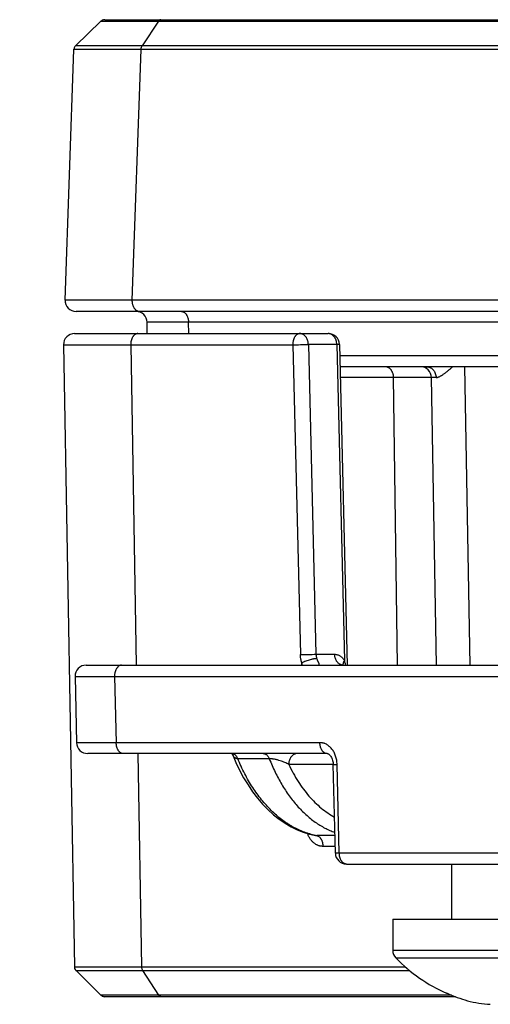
# Model space of a CAD drawing. Header units: inches. Extents: x 0 to 22, y 0 to 17.
# Tile 4 of 30: x 7.666 to 8.091, y 6.738 to 7.629. Entities that reach past the tile are written whole.
import ezdxf

# ---------------------------------------------------------------- set-up
doc = ezdxf.new("R2010")
doc.units = ezdxf.units.IN
doc.header["$LTSCALE"] = 1.21
doc.header["$MEASUREMENT"] = 0
doc.layers.get('0').update_dxf_attribs({"linetype": 'CONTINUOUS'})
doc.layers.add('DIMENSIONS', color=7, linetype='CONTINUOUS')
doc.styles.get("Standard").update_dxf_attribs({"font": 'txt', "width": 0.8})
doc.dimstyles.new('DIMSTYLE_2', dxfattribs={"dimtxt": 0.125, "dimasz": 0.18, "dimexe": 0.18, "dimexo": 0.0625, "dimgap": 0.09, "dimtad": 0, "dimtih": 1, "dimtoh": 1, "dimdec": 3, "dimzin": 4, "dimdsep": 46, "dimtxsty": 'STANDARD', "dimblk": '_FILLED', "dimblk1": '_FILLED', "dimblk2": '_FILLED', "dimcen": 0.09, "dimadec": 0, "dimazin": 0, "dimtp": 0.01, "dimtm": 0.01, "dimtfac": 1, "dimtdec": 3, "dimtofl": 0, "dimtmove": 0, "dimatfit": 3, "dimldrblk": '_FILLED', "dimfxl": 1, "dimtolj": 1, "dimtzin": 4, "dimarcsym": 0})

# ---------------------------------------------------------------- blocks, each defined once
blk = doc.blocks.new('*D6')
at = {"layer": 'DIMENSIONS', "color": 2, "linetype": 'CONTINUOUS'}
for p, q in [((7.31122, 7.34493), (7.23681, 7.1832)), ((7.65294, 7.34493), (7.31122, 7.34493)), ((7.23681, 7.1832), (7.01794, 7.1832))]:
    blk.add_line(p, q, dxfattribs=at)
at = {"layer": 'DIMENSIONS', "color": 2, "linetype": 'CONTINUOUS', "insert": (6.95544, 7.2457), "char_height": 0.125, "width": 1.225, "attachment_point": 3, "line_spacing_factor": 0.9}
blk.add_mtext('.600{\\Ftxt.shx;\\W1.000000;\\H0.125000; }[15.24]', dxfattribs=at)
blk = doc.blocks.new('_FILLED')
at = {"color": 0, "linetype": 'BYBLOCK'}
blk.add_solid([(0, 0), (-1, 0.1736), (-1, -0.1736)], dxfattribs=at)
blk = doc.blocks.new('*D7')
at = {"layer": 'DIMENSIONS', "color": 2, "linetype": 'CONTINUOUS'}
blk.add_line((7.65437, 7.36493), (7.01794, 7.36493), dxfattribs=at)
at = {"layer": 'DIMENSIONS', "color": 2, "linetype": 'CONTINUOUS', "insert": (6.95544, 7.42743), "char_height": 0.125, "width": 1.225, "attachment_point": 3, "line_spacing_factor": 0.9}
blk.add_mtext('.620{\\Ftxt.shx;\\W1.000000;\\H0.125000; }[15.75]', dxfattribs=at)

msp = doc.modelspace()

# ---------------------------------------------------------------- linework, layer by layer
at = {"color": 7, "linetype": 'CONTINUOUS'}
for p, q in [((7.73928, 7.62753), (7.71632, 7.60535)), ((7.73927, 7.62753), (7.71632, 7.60536)), ((7.73928, 7.62753), (7.79124, 7.62753)), ((7.74044, 7.62836), (7.73992, 7.62806)), ((7.74098, 7.62861), (7.74044, 7.62836)), ((7.74156, 7.62879), (7.74098, 7.62861)), ((7.74276, 7.62893), (10.53772, 7.62893)), ((7.79125, 7.62753), (7.77649, 7.60535)), ((7.79125, 7.62753), (8.72775, 7.62753)), ((7.70688, 7.37528), (7.71479, 7.60193)), ((7.71479, 7.60193), (7.7148, 7.60212)), ((7.71505, 7.60196), (7.71479, 7.60194)), ((7.71481, 7.60224), (7.7148, 7.60212)), ((7.71492, 7.60291), (7.71481, 7.60224)), ((7.71512, 7.60355), (7.71492, 7.60291)), ((7.77549, 7.60194), (7.71505, 7.60196)), ((7.7154, 7.60416), (7.71512, 7.60355)), ((7.71574, 7.60471), (7.7154, 7.60416)), ((7.71615, 7.6052), (7.71574, 7.60471)), ((7.71632, 7.60537), (7.71613, 7.60516)), ((7.71632, 7.60537), (7.71632, 7.60537)), ((7.77649, 7.60536), (7.71632, 7.60536)), ((7.76757, 7.37528), (7.77549, 7.60193)), ((8.71202, 7.60193), (7.77549, 7.60193)), ((8.71298, 7.60535), (7.77649, 7.60535)), ((7.76757, 7.37528), (7.70688, 7.37528)), ((8.70914, 7.37528), (7.76757, 7.37528)), ((10.5636, 7.36493), (7.71687, 7.36493)), ((7.78109, 7.34493), (7.78091, 7.35511)), ((7.81841, 7.35511), (7.78091, 7.35511)), ((7.81859, 7.34493), (7.81841, 7.35511)), ((8.75418, 7.35511), (7.81841, 7.35511)), ((7.71544, 7.34493), (7.94472, 7.34493)), ((7.70544, 7.33476), (7.71526, 6.77196)), ((7.70544, 7.33476), (7.76616, 7.33476)), ((7.76616, 7.33476), (7.77122, 7.04493)), ((7.76616, 7.33476), (7.91259, 7.33476)), ((7.91259, 7.33476), (7.91948, 7.05441)), ((7.92667, 7.33511), (7.93357, 7.05476)), ((7.95238, 7.33511), (7.92667, 7.33511)), ((7.95472, 7.33518), (7.95238, 7.33511)), ((7.95238, 7.33511), (7.95941, 7.0492)), ((7.95472, 7.33518), (7.96186, 7.04493)), ((8.66195, 7.32476), (7.95498, 7.32476)), ((8.66193, 7.31493), (7.95522, 7.31493)), ((8.06778, 7.31493), (8.0725, 7.04493)), ((8.03796, 7.30511), (7.95546, 7.30511)), ((8.00723, 7.04493), (8.00375, 7.30511)), ((8.04213, 7.30517), (8.03796, 7.30511)), ((8.0425, 7.04493), (8.03796, 7.30511)), ((7.92079, 7.04493), (7.92074, 7.04708)), ((7.93357, 7.05476), (7.95045, 7.05476)), ((7.72582, 7.04493), (8.64877, 7.04493)), ((7.71583, 7.03469), (7.75154, 7.03476)), ((7.71583, 7.03469), (7.7173, 6.97469)), ((7.75154, 7.03476), (7.75302, 6.97476)), ((7.75154, 7.03476), (8.32583, 7.03476)), ((7.75302, 6.97476), (7.7173, 6.97469)), ((7.93714, 6.97476), (7.75302, 6.97476)), ((7.94357, 6.96493), (7.7273, 6.96493)), ((7.77261, 6.96493), (7.77599, 6.77197)), ((7.85752, 6.96482), (7.85772, 6.96469)), ((7.85796, 6.96447), (7.85802, 6.96439)), ((7.85802, 6.96439), (7.85803, 6.96438)), ((7.89141, 6.96023), (7.8629, 6.96023)), ((7.94911, 6.95511), (7.90892, 6.95511)), ((7.94911, 6.95503), (7.95268, 6.95511)), ((7.95109, 6.87469), (7.94911, 6.95503)), ((7.95466, 6.87476), (7.95268, 6.95511)), ((7.93314, 6.89081), (7.93314, 6.89081)), ((7.9507, 6.8907), (7.93421, 6.8907)), ((7.95094, 6.88095), (7.93988, 6.88095)), ((7.95466, 6.87476), (7.95109, 6.87469)), ((8.1263, 6.87476), (7.95466, 6.87476)), ((7.96109, 6.86493), (8.37384, 6.86493)), ((8.05649, 6.81493), (8.05649, 6.86493)), ((8.00299, 6.81493), (8.00299, 6.78693)), ((8.00299, 6.81493), (8.22199, 6.81493)), ((8.00299, 6.78693), (8.22199, 6.78693)), ((8.00583, 6.77996), (8.21916, 6.77996)), ((7.71526, 6.77197), (7.71529, 6.77159)), ((7.71526, 6.77196), (7.77599, 6.77196)), ((7.71527, 6.77175), (7.71528, 6.77168)), ((7.71528, 6.77168), (7.71537, 6.77101)), ((7.71537, 6.77101), (7.71556, 6.77036)), ((7.77599, 6.77197), (8.01431, 6.77197)), ((7.71556, 6.77036), (7.71582, 6.76975)), ((7.71582, 6.76975), (7.71616, 6.76918)), ((7.71616, 6.76918), (7.71657, 6.76867)), ((7.73927, 6.74637), (7.71676, 6.76849)), ((7.71676, 6.76848), (7.77695, 6.76849)), ((7.71676, 6.76848), (7.71676, 6.76848)), ((7.71676, 6.76848), (7.73927, 6.74636)), ((7.79143, 6.74637), (7.77696, 6.76849)), ((7.77696, 6.76849), (8.01837, 6.76849)), ((7.73926, 6.74636), (7.73944, 6.7462)), ((7.73927, 6.74636), (7.73944, 6.7462)), ((7.79143, 6.74636), (7.73927, 6.74636)), ((7.73944, 6.7462), (7.73992, 6.74582)), ((7.73992, 6.74582), (7.74044, 6.74551)), ((7.74044, 6.74551), (7.74099, 6.74526)), ((7.74099, 6.74526), (7.74157, 6.74508)), ((7.74099, 6.74526), (7.74157, 6.74508)), ((7.74157, 6.74508), (7.74217, 6.74497)), ((7.74216, 6.74497), (7.74277, 6.74493)), ((8.05974, 6.74493), (7.74278, 6.74493)), ((8.05619, 6.74637), (7.79143, 6.74637)), ((8.05149, 6.748), (8.05164, 6.74827))]:
    msp.add_line(p, q, dxfattribs=at)
for points in [[(7.73992, 7.62806), (7.73945, 7.62769), (7.73928, 7.62753)], [(7.74274, 7.62893), (7.74214, 7.6289), (7.74155, 7.62879)], [(7.71613, 7.60516), (7.71572, 7.60466), (7.71537, 7.6041), (7.7151, 7.6035), (7.71491, 7.60287), (7.71481, 7.60221)], [(7.85724, 6.96493), (7.85735, 6.9649), (7.85752, 6.96482)], [(7.85772, 6.96469), (7.85792, 6.96452), (7.85796, 6.96447)], [(7.85803, 6.96438), (7.86116, 6.95695), (7.86456, 6.94984), (7.86823, 6.94303), (7.87215, 6.93653), (7.87633, 6.93037), (7.88075, 6.92457), (7.88538, 6.91916), (7.89021, 6.91416), (7.89523, 6.9096), (7.90039, 6.90549), (7.90569, 6.90184), (7.91109, 6.89867), (7.91658, 6.89597), (7.92215, 6.89375), (7.92778, 6.89201), (7.93314, 6.89081)], [(7.94357, 6.96493), (7.9438, 6.96492), (7.9441, 6.96485), (7.94445, 6.96473), (7.94485, 6.96453), (7.94529, 6.96423), (7.94575, 6.96384), (7.94622, 6.96336), (7.94667, 6.96281), (7.94712, 6.96216), (7.94754, 6.96143), (7.94793, 6.96062), (7.94827, 6.95973), (7.94857, 6.95879), (7.9488, 6.9578), (7.94898, 6.95677), (7.94908, 6.95572), (7.94911, 6.95503)], [(7.71529, 6.77159), (7.71537, 6.77103), (7.71555, 6.77039), (7.71581, 6.76978), (7.71615, 6.76921), (7.71656, 6.76869), (7.71676, 6.76848)]]:
    msp.add_lwpolyline(points, dxfattribs=at)
for centre, radius, start, end in [((7.79348, 7.62684), 0.00209, 91.93048, 101.39304), ((7.79348, 7.62687), 0.00206, 90.00057, 91.92011), ((7.71687, 7.37493), 0.01, 178, 270), ((7.77091, 7.35493), 0.01, 1, 90.01315), ((7.71544, 7.33493), 0.01, 90.00001, 181), ((7.94472, 7.33493), 0.01, 1.40869, 90), ((7.82262, 11.25178), 3.91805, 271.31581, 271.52186), ((8.02796, 7.30493), 0.01, 1, 90), ((7.82951, 10.97139), 3.91801, 271.3158, 271.52186), ((7.96806, 7.05543), 0.04805, 190.01379, 192.62238), ((7.90106, 7.02945), 0.06161, 14.54815, 18.70222), ((7.72582, 7.03493), 0.01, 90, 181.40869), ((7.9619, 7.04561), 0.00363, 190.36482, 190.92203), ((7.7273, 6.97493), 0.01, 181.40869, 270), ((7.85733, 6.96063), 0.0043, 81.06735, 89.98477), ((7.85732, 6.96057), 0.00436, 80.16347, 81.07801), ((7.93422, 6.89664), 0.00593, 259.53156, 269.92772), ((7.94589, 6.95419), 0.06455, 258.62999, 259.57493), ((7.96109, 6.87493), 0.01, 181.40869, 270), ((8.01299, 6.78693), 0.01, 180, 224.22976), ((8.11249, 6.88379), 0.14886, 224.22976, 245.80894), ((7.72026, 6.77206), 0.005, 185.35329, 225.54904), ((8.11249, 6.88461), 0.1493, 245.94895, 246.19934), ((8.11249, 6.88379), 0.14856, 246.0708, 253.57737), ((8.09797, 6.84836), 0.11054, 255.60438, 266.43282)]:
    msp.add_arc(centre, radius, start, end, dxfattribs=at)
for points, knots in [([(7.79307, 7.62889), (7.79298, 7.62887), (7.79281, 7.62883), (7.79248, 7.62869), (7.79207, 7.62844), (7.79162, 7.62804), (7.79137, 7.62771), (7.79125, 7.62753)], [0, 0, 0, 0, 0.112392, 0.227229, 0.466889, 0.723791, 1, 1, 1, 1]), ([(7.77548, 7.60193), (7.77549, 7.60225), (7.77555, 7.60288), (7.77575, 7.60378), (7.77606, 7.60462), (7.77633, 7.60512), (7.77649, 7.60536)], [0, 0, 0, 0, 0.264432, 0.522419, 0.768927, 1, 1, 1, 1]), ([(7.77399, 7.36493), (7.77378, 7.36493), (7.77334, 7.36497), (7.7727, 7.36512), (7.77207, 7.36537), (7.77146, 7.36572), (7.77088, 7.36616), (7.77033, 7.36669), (7.76982, 7.3673), (7.76935, 7.36799), (7.76893, 7.36874), (7.76856, 7.36956), (7.76824, 7.37043), (7.76798, 7.37135), (7.76778, 7.3723), (7.76759, 7.37361), (7.76755, 7.37461), (7.76757, 7.37528)], [0, 0, 0, 0, 0.048213, 0.097104, 0.147294, 0.199311, 0.253559, 0.310311, 0.369712, 0.43179, 0.496466, 0.563574, 0.632871, 0.704055, 0.776772, 0.850629, 1, 1, 1, 1]), ([(7.81198, 7.36493), (7.81219, 7.36493), (7.81261, 7.3649), (7.81323, 7.36476), (7.81384, 7.36452), (7.81443, 7.36419), (7.815, 7.36378), (7.81554, 7.36328), (7.81604, 7.36271), (7.8165, 7.36206), (7.81693, 7.36135), (7.8173, 7.36057), (7.81763, 7.35975), (7.8179, 7.35887), (7.81812, 7.35797), (7.81833, 7.35671), (7.8184, 7.35575), (7.81841, 7.35511)], [0, 0, 0, 0, 0.048531, 0.097703, 0.148101, 0.200235, 0.254497, 0.311164, 0.370393, 0.432232, 0.49663, 0.563453, 0.632493, 0.703482, 0.776105, 0.850002, 1, 1, 1, 1]), ([(7.77258, 7.34493), (7.77237, 7.34493), (7.77194, 7.3449), (7.77131, 7.34475), (7.77068, 7.3445), (7.77008, 7.34416), (7.76951, 7.34373), (7.76896, 7.34321), (7.76845, 7.34261), (7.76798, 7.34194), (7.76756, 7.34119), (7.76719, 7.34039), (7.76687, 7.33953), (7.7666, 7.33863), (7.7664, 7.33769), (7.7662, 7.3364), (7.76615, 7.33542), (7.76616, 7.33476)], [0, 0, 0, 0, 0.048316, 0.097298, 0.147554, 0.199606, 0.253856, 0.310576, 0.369917, 0.431912, 0.496494, 0.563507, 0.63272, 0.70384, 0.776529, 0.850404, 1, 1, 1, 1]), ([(7.91901, 7.34493), (7.9188, 7.34493), (7.91837, 7.3449), (7.91774, 7.34475), (7.91711, 7.3445), (7.91651, 7.34416), (7.91594, 7.34373), (7.91539, 7.34321), (7.91488, 7.34261), (7.91441, 7.34194), (7.91399, 7.34119), (7.91362, 7.34039), (7.9133, 7.33953), (7.91303, 7.33863), (7.91283, 7.33769), (7.91263, 7.3364), (7.91258, 7.33542), (7.91259, 7.33476)], [0, 0, 0, 0, 0.048316, 0.097298, 0.147554, 0.199606, 0.253856, 0.310576, 0.369917, 0.431912, 0.496494, 0.563507, 0.63272, 0.70384, 0.776529, 0.850404, 1, 1, 1, 1]), ([(7.92667, 7.33511), (7.92667, 7.33575), (7.92658, 7.33671), (7.92633, 7.33797), (7.92598, 7.33917), (7.92551, 7.34031), (7.9249, 7.34135), (7.9244, 7.34207), (7.92384, 7.34271), (7.92324, 7.34329), (7.9226, 7.34378), (7.92193, 7.3442), (7.92122, 7.34452), (7.9205, 7.34476), (7.91976, 7.3449), (7.91926, 7.34493), (7.91901, 7.34493)], [0, 0, 0, 0, 0.140629, 0.210247, 0.279032, 0.41311, 0.478162, 0.541684, 0.603613, 0.663946, 0.722739, 0.780114, 0.836258, 0.891416, 0.945886, 1, 1, 1, 1]), ([(7.95238, 7.33511), (7.95237, 7.33575), (7.95229, 7.33671), (7.95204, 7.33797), (7.95169, 7.33917), (7.95122, 7.34031), (7.95061, 7.34135), (7.95011, 7.34207), (7.94955, 7.34271), (7.94895, 7.34329), (7.94831, 7.34378), (7.94764, 7.3442), (7.94693, 7.34452), (7.94621, 7.34476), (7.94547, 7.3449), (7.94497, 7.34493), (7.94472, 7.34493)], [0, 0, 0, 0, 0.140624, 0.210236, 0.279016, 0.413086, 0.478136, 0.541659, 0.60359, 0.663926, 0.722723, 0.780102, 0.83625, 0.89141, 0.945884, 1, 1, 1, 1]), ([(8.00375, 7.30511), (8.00374, 7.30575), (8.00366, 7.30671), (8.0034, 7.30797), (8.00306, 7.30917), (8.00258, 7.31031), (8.00198, 7.31135), (8.00147, 7.31207), (8.00092, 7.31271), (8.00032, 7.31329), (7.99968, 7.31378), (7.999, 7.3142), (7.9983, 7.31452), (7.99757, 7.31476), (7.99684, 7.3149), (7.99634, 7.31493), (7.99609, 7.31493)], [0, 0, 0, 0, 0.140626, 0.21024, 0.27902, 0.41309, 0.478139, 0.541661, 0.603592, 0.663928, 0.722724, 0.780103, 0.836251, 0.891411, 0.945884, 1, 1, 1, 1]), ([(8.03352, 7.31493), (8.0338, 7.31493), (8.03435, 7.3149), (8.03518, 7.31476), (8.03599, 7.31453), (8.03677, 7.31421), (8.03753, 7.3138), (8.03825, 7.3133), (8.03892, 7.31274), (8.03955, 7.31209), (8.04011, 7.31138), (8.04079, 7.31035), (8.04147, 7.30893), (8.04198, 7.30709), (8.04211, 7.30581), (8.04213, 7.30517)], [0, 0, 0, 0, 0.057865, 0.115919, 0.174334, 0.233277, 0.292882, 0.353259, 0.414485, 0.476603, 0.53962, 0.603511, 0.733539, 0.866061, 1, 1, 1, 1]), ([(8.04213, 7.30517), (8.04238, 7.30517), (8.04276, 7.30521), (8.04328, 7.30532), (8.04368, 7.30542), (8.0441, 7.30556), (8.04467, 7.30578), (8.04541, 7.30611), (8.0463, 7.30659), (8.04722, 7.30714), (8.04816, 7.30774), (8.04912, 7.3084), (8.05008, 7.30911), (8.05106, 7.30986), (8.05205, 7.31064), (8.05338, 7.31173), (8.05507, 7.31316), (8.0564, 7.31433), (8.05707, 7.31493)], [0, 0, 0, 0, 0.041654, 0.063855, 0.087005, 0.111105, 0.136144, 0.188935, 0.245113, 0.304308, 0.366159, 0.430359, 0.496631, 0.564702, 0.634337, 0.705344, 0.850825, 1, 1, 1, 1]), ([(7.92074, 7.04708), (7.92054, 7.04766), (7.92025, 7.0487), (7.91991, 7.05021), (7.91969, 7.0516), (7.91954, 7.053), (7.91949, 7.05394), (7.91948, 7.05441)], [0, 0, 0, 0, 0.246885, 0.433854, 0.621938, 0.810797, 1, 1, 1, 1]), ([(7.92074, 7.04708), (7.92098, 7.04721), (7.92147, 7.04747), (7.92225, 7.04784), (7.92307, 7.04821), (7.92424, 7.0487), (7.92575, 7.04926), (7.9276, 7.04986), (7.92915, 7.05028), (7.93036, 7.05056), (7.93123, 7.05074), (7.93205, 7.05088), (7.93283, 7.05099), (7.93355, 7.05106), (7.93402, 7.05109), (7.93424, 7.05109)], [0, 0, 0, 0, 0.057559, 0.118548, 0.182423, 0.248616, 0.385524, 0.524287, 0.659825, 0.724837, 0.787218, 0.846415, 0.90191, 0.953242, 1, 1, 1, 1]), ([(7.93357, 7.05476), (7.93358, 7.05444), (7.93362, 7.05382), (7.9338, 7.05258), (7.93404, 7.05168), (7.93424, 7.05109)], [0, 0, 0, 0, 0.252008, 0.503332, 1, 1, 1, 1]), ([(7.93385, 7.04493), (7.93402, 7.04493), (7.93434, 7.04493), (7.93481, 7.04495), (7.93518, 7.04497), (7.93545, 7.04499), (7.93563, 7.04502), (7.9358, 7.04505), (7.93595, 7.04509), (7.93609, 7.04514), (7.93622, 7.0452), (7.93633, 7.04527), (7.93641, 7.04535), (7.93648, 7.04546), (7.93652, 7.04558), (7.93654, 7.04572), (7.93653, 7.04588), (7.9365, 7.04603), (7.93646, 7.04616), (7.93641, 7.04632), (7.93635, 7.04648), (7.93628, 7.04665), (7.93621, 7.04679), (7.93614, 7.04694), (7.93604, 7.04716), (7.93589, 7.04745), (7.9357, 7.04782), (7.93549, 7.04822), (7.93528, 7.04865), (7.93498, 7.04926), (7.93461, 7.05007), (7.93436, 7.05074), (7.93424, 7.05109)], [0, 0, 0, 0, 0.057175, 0.10998, 0.158028, 0.180139, 0.200915, 0.220309, 0.238301, 0.254913, 0.270239, 0.284485, 0.29799, 0.311315, 0.325284, 0.340806, 0.35872, 0.379891, 0.391905, 0.404916, 0.434066, 0.450342, 0.467824, 0.486481, 0.506263, 0.54907, 0.596066, 0.646808, 0.700721, 0.757235, 0.876084, 1, 1, 1, 1]), ([(7.95045, 7.05476), (7.95086, 7.05476), (7.95169, 7.05469), (7.95291, 7.05442), (7.95412, 7.05396), (7.95529, 7.05333), (7.95642, 7.05253), (7.95788, 7.05122), (7.95884, 7.05005), (7.95941, 7.0492)], [0, 0, 0, 0, 0.112169, 0.22597, 0.342732, 0.46355, 0.589234, 0.720378, 1, 1, 1, 1]), ([(7.95811, 7.04493), (7.95786, 7.04493), (7.95736, 7.04496), (7.95662, 7.0451), (7.9559, 7.04534), (7.9552, 7.04567), (7.95452, 7.04608), (7.95388, 7.04657), (7.95328, 7.04715), (7.95272, 7.0478), (7.95222, 7.04851), (7.95162, 7.04955), (7.95114, 7.05069), (7.9508, 7.05189), (7.95054, 7.05315), (7.95046, 7.05411), (7.95045, 7.05476)], [0, 0, 0, 0, 0.054116, 0.108589, 0.163749, 0.219897, 0.277276, 0.336072, 0.396408, 0.458339, 0.521861, 0.58691, 0.72098, 0.78976, 0.859374, 1, 1, 1, 1]), ([(7.95833, 7.04496), (7.9583, 7.04512), (7.95827, 7.04544), (7.95827, 7.04593), (7.95832, 7.04645), (7.95844, 7.04698), (7.9586, 7.04753), (7.95882, 7.04808), (7.95909, 7.04865), (7.9593, 7.04902), (7.95941, 7.04921)], [0, 0, 0, 0, 0.105699, 0.215894, 0.331342, 0.452603, 0.580029, 0.713766, 0.853834, 1, 1, 1, 1]), ([(7.75797, 7.04493), (7.75776, 7.04493), (7.75733, 7.0449), (7.75669, 7.04475), (7.75607, 7.0445), (7.75547, 7.04416), (7.75489, 7.04373), (7.75435, 7.04321), (7.75384, 7.04261), (7.75337, 7.04194), (7.75295, 7.04119), (7.75257, 7.04039), (7.75225, 7.03953), (7.75199, 7.03863), (7.75178, 7.03769), (7.75159, 7.0364), (7.75154, 7.03542), (7.75154, 7.03476)], [0, 0, 0, 0, 0.048316, 0.097298, 0.147554, 0.199606, 0.253856, 0.310576, 0.369917, 0.431912, 0.496494, 0.563507, 0.63272, 0.70384, 0.776529, 0.850404, 1, 1, 1, 1]), ([(7.75944, 6.96493), (7.75924, 6.96493), (7.75882, 6.96496), (7.7582, 6.96511), (7.75759, 6.96534), (7.757, 6.96567), (7.75643, 6.96608), (7.75589, 6.96658), (7.75539, 6.96715), (7.75492, 6.9678), (7.7545, 6.96852), (7.75413, 6.96929), (7.7538, 6.97012), (7.75353, 6.97099), (7.75331, 6.9719), (7.7531, 6.97315), (7.75303, 6.97411), (7.75302, 6.97476)], [0, 0, 0, 0, 0.048531, 0.097703, 0.148101, 0.200235, 0.254497, 0.311164, 0.370393, 0.432232, 0.49663, 0.563453, 0.632493, 0.703482, 0.776105, 0.850002, 1, 1, 1, 1]), ([(7.94357, 6.96493), (7.94336, 6.96493), (7.94294, 6.96496), (7.94232, 6.96511), (7.94171, 6.96534), (7.94112, 6.96567), (7.94056, 6.96608), (7.94002, 6.96658), (7.93951, 6.96715), (7.93905, 6.9678), (7.93863, 6.96852), (7.93825, 6.96929), (7.93793, 6.97012), (7.93765, 6.97099), (7.93744, 6.9719), (7.93722, 6.97315), (7.93715, 6.97411), (7.93714, 6.97476)], [0, 0, 0, 0, 0.048531, 0.097703, 0.148101, 0.200235, 0.254497, 0.311164, 0.370393, 0.432232, 0.49663, 0.563453, 0.632493, 0.703482, 0.776105, 0.850002, 1, 1, 1, 1]), ([(7.95268, 6.95511), (7.95267, 6.95575), (7.95259, 6.95704), (7.95233, 6.95896), (7.95192, 6.96083), (7.95138, 6.96265), (7.95071, 6.96439), (7.94992, 6.96605), (7.949, 6.9676), (7.94798, 6.96903), (7.94685, 6.97032), (7.94564, 6.97147), (7.94435, 6.97246), (7.94299, 6.97329), (7.9418, 6.97383), (7.94084, 6.97418), (7.94011, 6.97439), (7.93937, 6.97455), (7.93839, 6.97471), (7.93764, 6.97476), (7.93714, 6.97476)], [0, 0, 0, 0, 0.070292, 0.140319, 0.209817, 0.278536, 0.346252, 0.412752, 0.477864, 0.541477, 0.603523, 0.66397, 0.722855, 0.780299, 0.836479, 0.864175, 0.891643, 0.918919, 0.946047, 1, 1, 1, 1]), ([(7.8629, 6.96023), (7.86276, 6.96023), (7.86249, 6.96024), (7.86209, 6.9603), (7.8617, 6.9604), (7.86132, 6.96053), (7.86095, 6.96071), (7.86048, 6.96099), (7.85993, 6.96142), (7.85935, 6.96204), (7.85884, 6.96275), (7.85839, 6.96354), (7.85814, 6.96409), (7.85803, 6.96438)], [0, 0, 0, 0, 0.060102, 0.119646, 0.178903, 0.238147, 0.297609, 0.357468, 0.478774, 0.603387, 0.731904, 0.86423, 1, 1, 1, 1]), ([(7.86289, 6.96023), (7.86276, 6.96054), (7.86248, 6.96114), (7.86199, 6.96198), (7.86144, 6.96274), (7.86084, 6.96339), (7.86019, 6.96394), (7.85951, 6.96438), (7.8588, 6.9647), (7.85831, 6.96483), (7.85806, 6.96487)], [0, 0, 0, 0, 0.145608, 0.285381, 0.418892, 0.546001, 0.666899, 0.782154, 0.892736, 1, 1, 1, 1]), ([(7.93316, 6.89091), (7.93139, 6.89126), (7.92874, 6.89191), (7.92525, 6.893), (7.92176, 6.89424), (7.91743, 6.89607), (7.91321, 6.89826), (7.90988, 6.90021), (7.90655, 6.90233), (7.90246, 6.90525), (7.89771, 6.90914), (7.89309, 6.91343), (7.88864, 6.91811), (7.88435, 6.92315), (7.88024, 6.92855), (7.87632, 6.93428), (7.87262, 6.94034), (7.86792, 6.9489), (7.8648, 6.95563), (7.8629, 6.96023)], [0, 0, 0, 0, 0.052937, 0.079682, 0.106642, 0.161282, 0.217029, 0.245367, 0.274031, 0.332384, 0.392189, 0.453514, 0.516404, 0.580882, 0.646952, 0.714597, 0.783785, 0.854466, 1, 1, 1, 1]), ([(7.88596, 6.96493), (7.8861, 6.96493), (7.88637, 6.96492), (7.88678, 6.96486), (7.88718, 6.96476), (7.88772, 6.96457), (7.88837, 6.96423), (7.88911, 6.96368), (7.88979, 6.96299), (7.89042, 6.96218), (7.89097, 6.96125), (7.89127, 6.96058), (7.89141, 6.96023)], [0, 0, 0, 0, 0.05332, 0.106957, 0.161179, 0.216263, 0.32988, 0.449504, 0.576137, 0.710216, 0.851666, 1, 1, 1, 1]), ([(7.89141, 6.96023), (7.89301, 6.95613), (7.8956, 6.95013), (7.89951, 6.94244), (7.90259, 6.93695), (7.90585, 6.93171), (7.90927, 6.92673), (7.91285, 6.92202), (7.91657, 6.91759), (7.92044, 6.91345), (7.92443, 6.90962), (7.92855, 6.90611), (7.93278, 6.90291), (7.9371, 6.90004), (7.94152, 6.89751), (7.94602, 6.89532), (7.94908, 6.89408), (7.95062, 6.89353)], [0, 0, 0, 0, 0.14343, 0.213273, 0.281791, 0.348948, 0.414716, 0.479082, 0.542045, 0.603617, 0.663826, 0.722715, 0.780342, 0.836784, 0.892133, 0.946497, 1, 1, 1, 1]), ([(7.90892, 6.95511), (7.90837, 6.95541), (7.90721, 6.95601), (7.90537, 6.95686), (7.90335, 6.95768), (7.90114, 6.95845), (7.89917, 6.95902), (7.89752, 6.95943), (7.89624, 6.95971), (7.89517, 6.9599), (7.89432, 6.96002), (7.89369, 6.9601), (7.89309, 6.96016), (7.8925, 6.9602), (7.89195, 6.96023), (7.89159, 6.96023), (7.89141, 6.96023)], [0, 0, 0, 0, 0.102145, 0.212264, 0.330818, 0.458118, 0.593819, 0.664241, 0.735598, 0.806794, 0.841833, 0.876155, 0.909454, 0.941406, 0.971691, 1, 1, 1, 1]), ([(7.91658, 6.96493), (7.91633, 6.96493), (7.91583, 6.9649), (7.91509, 6.96476), (7.91437, 6.96452), (7.91366, 6.9642), (7.91299, 6.96378), (7.91235, 6.96329), (7.91175, 6.96271), (7.91119, 6.96207), (7.91069, 6.96135), (7.91008, 6.96031), (7.90961, 6.95917), (7.90927, 6.95797), (7.90901, 6.95671), (7.90893, 6.95575), (7.90892, 6.95511)], [0, 0, 0, 0, 0.054116, 0.108589, 0.163749, 0.219897, 0.277276, 0.336072, 0.396408, 0.458339, 0.521861, 0.58691, 0.72098, 0.78976, 0.859374, 1, 1, 1, 1]), ([(7.90892, 6.95511), (7.91019, 6.95242), (7.91285, 6.94718), (7.91727, 6.93972), (7.92204, 6.93279), (7.92713, 6.92643), (7.93252, 6.92067), (7.93817, 6.91555), (7.94406, 6.91109), (7.94818, 6.90854), (7.95027, 6.9074)], [0, 0, 0, 0, 0.139157, 0.274329, 0.405381, 0.532251, 0.65497, 0.773664, 0.88856, 1, 1, 1, 1]), ([(7.93988, 6.88095), (7.93952, 6.88095), (7.93897, 6.88098), (7.93825, 6.88106), (7.93771, 6.88115), (7.93717, 6.88126), (7.93645, 6.88145), (7.93556, 6.88175), (7.93453, 6.8822), (7.93351, 6.88275), (7.93253, 6.88339), (7.93159, 6.88411), (7.93068, 6.88492), (7.92983, 6.88582), (7.92902, 6.88679), (7.92801, 6.88819), (7.92689, 6.8901), (7.92618, 6.89174), (7.92587, 6.89259)], [0, 0, 0, 0, 0.056216, 0.084422, 0.112711, 0.141112, 0.169651, 0.22722, 0.285578, 0.344856, 0.405164, 0.466593, 0.529211, 0.59305, 0.658102, 0.72434, 0.86014, 1, 1, 1, 1]), ([(7.93421, 6.8907), (7.9344, 6.89067), (7.93479, 6.89057), (7.93535, 6.89034), (7.93589, 6.89004), (7.93661, 6.88953), (7.93725, 6.88887), (7.93783, 6.88812), (7.93823, 6.88748), (7.9386, 6.88679), (7.93904, 6.88579), (7.93947, 6.88444), (7.93979, 6.88272), (7.93987, 6.88154), (7.93988, 6.88095)], [0, 0, 0, 0, 0.048472, 0.098134, 0.149391, 0.202579, 0.315457, 0.375487, 0.437864, 0.502499, 0.569243, 0.708137, 0.85256, 1, 1, 1, 1]), ([(7.96109, 6.86493), (7.96088, 6.86493), (7.96046, 6.86496), (7.95984, 6.86511), (7.95923, 6.86534), (7.95864, 6.86567), (7.95807, 6.86608), (7.95753, 6.86658), (7.95703, 6.86715), (7.95656, 6.8678), (7.95614, 6.86852), (7.95577, 6.86929), (7.95544, 6.87012), (7.95517, 6.87099), (7.95495, 6.8719), (7.95474, 6.87315), (7.95467, 6.87411), (7.95466, 6.87476)], [0, 0, 0, 0, 0.048531, 0.097703, 0.148102, 0.200236, 0.254498, 0.311165, 0.370395, 0.432234, 0.496633, 0.563457, 0.632498, 0.703487, 0.776108, 0.850004, 1, 1, 1, 1]), ([(7.77598, 6.77197), (7.77599, 6.77165), (7.77603, 6.77101), (7.77622, 6.77009), (7.77652, 6.76924), (7.7768, 6.76873), (7.77696, 6.76849)], [0, 0, 0, 0, 0.264184, 0.522182, 0.768816, 1, 1, 1, 1]), ([(7.79368, 6.74493), (7.79357, 6.74493), (7.79336, 6.74495), (7.79305, 6.74502), (7.79275, 6.74514), (7.79245, 6.7453), (7.79217, 6.74551), (7.79181, 6.74585), (7.79157, 6.74615), (7.79143, 6.74637)], [0, 0, 0, 0, 0.11226, 0.226034, 0.342651, 0.463302, 0.588896, 0.720058, 1, 1, 1, 1])]:
    msp.add_open_spline(points, degree=3, knots=knots, dxfattribs=at)

# ---------------------------------------------------------------- dimensions: what is measured, and where the dimension line sits
at = {"layer": 'DIMENSIONS', "color": 2, "linetype": 'CONTINUOUS'}
for feature_location, offset, origin, picture, middle in [((7.65437, 7.36493), (-0.63643, 0), (7.71687, 6.74493), '*D7', (6.09294, 7.36493)), ((7.65294, 7.34493), (-0.635, -0.16173), (7.71544, 6.74493), '*D6', (6.09294, 7.1832))]:
    dim = msp.add_ordinate_dim(feature_location=feature_location, offset=offset, dtype=0, origin=origin, dimstyle='DIMSTYLE_2', dxfattribs=at)
    dim.commit()
    dim.dimension.update_dxf_attribs({"geometry": picture, "text_midpoint": middle})

doc.saveas('drawing.dxf')
